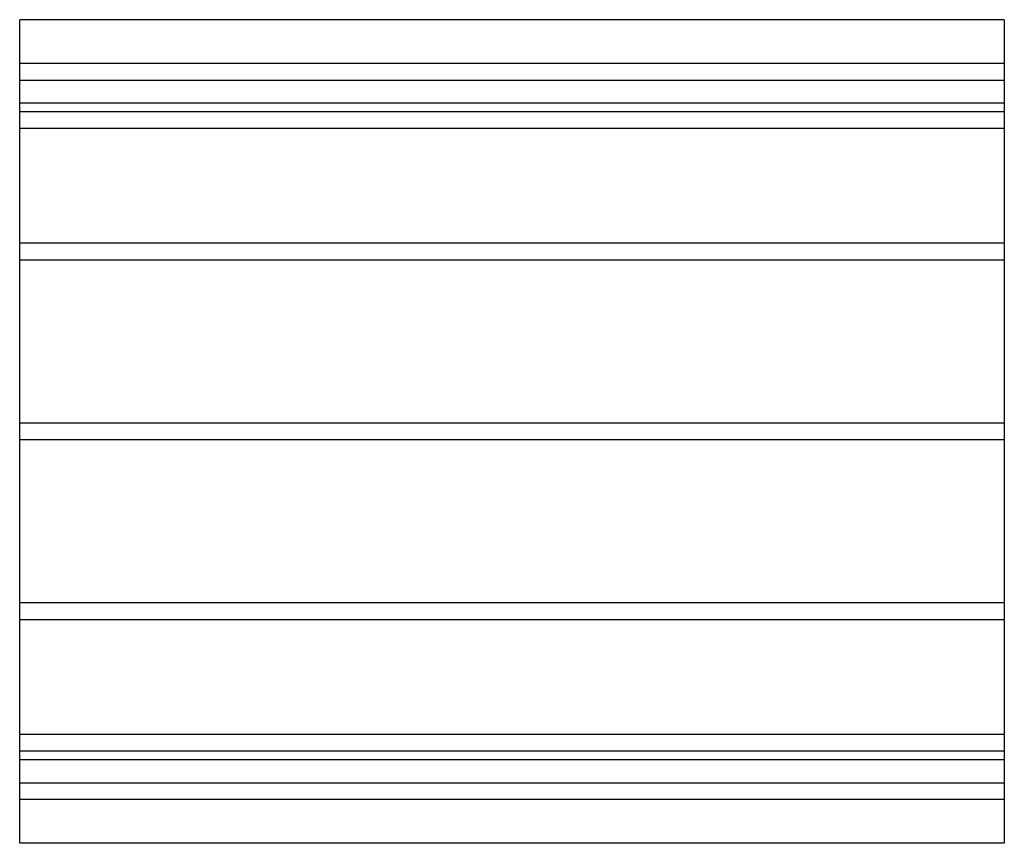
# Model space of a CAD drawing. Header units: millimetres. Extents: x -472 to 472, y -395 to 395.
import ezdxf

# ---------------------------------------------------------------- set-up
doc = ezdxf.new("R2010")
doc.units = ezdxf.units.MM
doc.layers.add('HIDDEN', color=7, linetype='Continuous')
doc.layers.add('THICK', color=7, linetype='Continuous')

msp = doc.modelspace()

# ---------------------------------------------------------------- linework, layer by layer
at = {"layer": 'HIDDEN'}
for p, q in [((472.5, 353), (-472.5, 353)), ((-472.5, 337), (472.5, 337)), ((472.5, 315), (-472.5, 315)), ((472.5, 306.78), (-472.5, 306.78)), ((472.5, 306.78), (-472.5, 306.78)), ((472.5, 290.78), (-472.5, 290.78)), ((472.5, 290.78), (-472.5, 290.78)), ((472.5, 180.5), (-472.5, 180.5)), ((472.5, 180.5), (-472.5, 180.5)), ((472.5, 164.5), (-472.5, 164.5)), ((472.5, 164.5), (-472.5, 164.5)), ((472.5, 8), (-472.5, 8)), ((472.5, 8), (-472.5, 8)), ((472.5, -8), (-472.5, -8)), ((472.5, -8), (-472.5, -8)), ((472.5, -164.5), (-472.5, -164.5)), ((472.5, -164.5), (-472.5, -164.5)), ((472.5, -180.5), (-472.5, -180.5)), ((472.5, -180.5), (-472.5, -180.5)), ((472.5, -290.78), (-472.5, -290.78)), ((472.5, -290.78), (-472.5, -290.78)), ((472.5, -306.78), (-472.5, -306.78)), ((472.5, -306.78), (-472.5, -306.78)), ((472.5, -315), (-472.5, -315)), ((-472.5, -337), (472.5, -337)), ((472.5, -353), (-472.5, -353))]:
    msp.add_line(p, q, dxfattribs=at)
at = {"layer": 'THICK'}
for p, q in [((-472.5, 0), (-472.5, 395)), ((472.5, 395), (-472.5, 395)), ((472.5, 395), (472.5, 0)), ((472.5, 0), (472.5, -395)), ((-472.5, -395), (-472.5, 0)), ((472.5, -395), (-472.5, -395))]:
    msp.add_line(p, q, dxfattribs=at)

doc.saveas('drawing.dxf')
